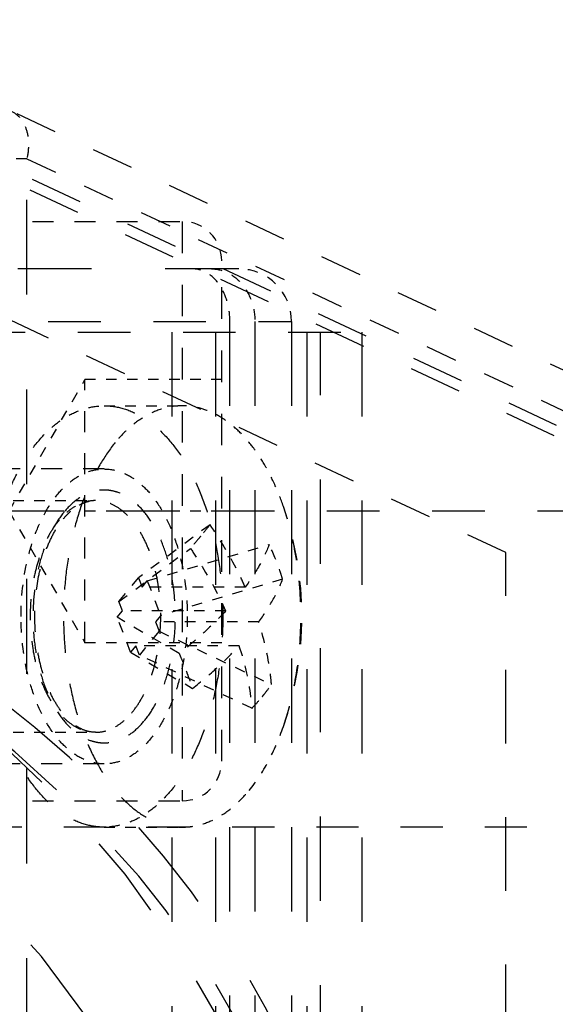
# Model space of a CAD drawing. Header units: millimetres. Extents: x 14186 to 17588, y 1400 to 3805.
# Tile 247 of 256: x 16791.57 to 16796.66, y 2724.5 to 2733.85. Entities that reach past the tile are written whole.
import ezdxf

# ---------------------------------------------------------------- set-up
doc = ezdxf.new("R2010")
doc.units = ezdxf.units.MM
doc.linetypes.add('HIDDEN', pattern=[0.2, 0.1, -0.1])
for name, color, linetype in [('DEFAULT_2', 8, 'HIDDEN'), ('NONE_119', 7, 'Continuous'), ('NONE_121', 7, 'Continuous'), ('NONE_133', 7, 'Continuous'), ('NONE_142', 7, 'Continuous'), ('NONE_159', 7, 'Continuous'), ('NONE_181', 7, 'Continuous')]:
    doc.layers.add(name, color=color, linetype=linetype)
doc.layers.add('dim', color=82, linetype='Continuous', lineweight=9)
doc.styles.get("Standard").update_dxf_attribs({"font": 'arial.ttf'})
doc.dimstyles.new('ISO-25', dxfattribs={"dimtxt": 2.5, "dimasz": 2.5, "dimexe": 1.25, "dimexo": 0.625, "dimtad": 1, "dimtxsty": 'Standard', "dimcen": 2.5, "dimadec": 0, "dimazin": 0, "dimtfac": 1, "dimtmove": 0, "dimatfit": 3, "dimfxl": 1, "dimarcsym": 0})

# ---------------------------------------------------------------- blocks, each defined once
blk = doc.blocks.new('*D23')
at = {"layer": 'Defpoints', "color": 0, "transparency": 16777216}
for p in [(16478.3463, 2911.549), (16873.3291, 2528.8108)]:
    blk.add_point(p, dxfattribs=at)
at = {"layer": 'dim', "color": 0, "linetype": 'Continuous', "lineweight": -2, "transparency": 16777216}
for p, q in [((16461.1107, 2928.2503), (16443.8751, 2944.9516)), ((16478.3463, 2911.549), (16873.3291, 2528.8108)), ((16975.4041, 2429.9001), (16890.5647, 2512.1094))]:
    blk.add_line(p, q, dxfattribs=at)
at = {"layer": 'dim', "color": 0, "transparency": 16777216}
for points in [[(16463.8943, 2931.1229), (16458.3272, 2925.3777), (16478.3463, 2911.549)], [(16893.3483, 2514.982), (16887.7812, 2509.2368), (16873.3291, 2528.8108)]]:
    blk.add_solid(points, dxfattribs=at)
at = {"layer": 'dim', "color": 0, "transparency": 16777216, "insert": (16956.4416, 2477.9683), "char_height": 30, "attachment_point": 5, "rotation": 315.902}
blk.add_mtext('360%%D', dxfattribs=at)
blk = doc.blocks.new('*D27')
at = {"layer": 'Defpoints', "color": 0, "transparency": 16777216}
for p in [(17053.8506, 3119.6874), (16297.8248, 2320.6724)]:
    blk.add_point(p, dxfattribs=at)
at = {"layer": 'dim', "color": 0, "linetype": 'Continuous', "lineweight": -2, "transparency": 16777216}
for p, q in [((17253.4695, 3330.6569), (17070.3457, 3137.1204)), ((16297.8248, 2320.6724), (17053.8506, 3119.6874)), ((16281.3297, 2303.2393), (16264.8346, 2285.8063))]:
    blk.add_line(p, q, dxfattribs=at)
at = {"layer": 'dim', "color": 0, "transparency": 16777216}
for points in [[(17067.4402, 3139.8696), (17073.2513, 3134.3712), (17053.8506, 3119.6874)], [(16278.4242, 2305.9885), (16284.2352, 2300.4902), (16297.8248, 2320.6724)]]:
    blk.add_solid(points, dxfattribs=at)
at = {"layer": 'dim', "color": 0, "transparency": 16777216, "insert": (17191.287, 3297.1711), "char_height": 30, "attachment_point": 5, "rotation": 46.58354}
blk.add_mtext('∅1100', dxfattribs=at)
blk = doc.blocks.new('*D28')
at = {"layer": 'Defpoints', "color": 0, "transparency": 16777216}
for p in [(17217.9946, 2998.669), (16133.6809, 2441.6908)]:
    blk.add_point(p, dxfattribs=at)
at = {"layer": 'dim', "color": 0, "linetype": 'Continuous', "lineweight": -2, "transparency": 16777216}
for p, q in [((17380.1399, 3081.958), (17239.3428, 3009.635)), ((16133.6809, 2441.6908), (17217.9946, 2998.669)), ((16112.3326, 2430.7248), (16090.9843, 2419.7589))]:
    blk.add_line(p, q, dxfattribs=at)
at = {"layer": 'dim', "color": 0, "transparency": 16777216}
for points in [[(17237.5152, 3013.193), (17241.1705, 3006.0769), (17217.9946, 2998.669)], [(16110.5049, 2434.2829), (16114.1603, 2427.1668), (16133.6809, 2441.6908)]]:
    blk.add_solid(points, dxfattribs=at)
at = {"layer": 'dim', "color": 0, "transparency": 16777216, "insert": (17310.2934, 3070.985), "char_height": 30, "attachment_point": 5, "rotation": 27.18816}
blk.add_mtext('∅1219', dxfattribs=at)

msp = doc.modelspace()

# ---------------------------------------------------------------- linework, layer by layer
for radius in [609.5, 550, 275]:
    msp.add_circle((16675.8377, 2720.1799), radius)
at = {"layer": 'DEFAULT_2', "color": 8, "linetype": 'HIDDEN', "ltscale": 0.5}
for p, q in [((16792.3702, 2730.1799), (16793.1118, 2730.1799)), ((16793.0837, 2727.8272), (16792.4939, 2728.1719)), ((16792.6211, 2727.8415), (16793.2108, 2727.4968)), ((16792.3702, 2726.1799), (16793.1118, 2726.1799))]:
    msp.add_line(p, q, dxfattribs=at)
at = {"layer": 'DEFAULT_2', "color": 8, "linetype": 'HIDDEN'}
for p, q in [((16790.3055, 2729.2799), (16792.2876, 2729.2799)), ((16790.3055, 2727.0799), (16792.2876, 2727.0799))]:
    msp.add_line(p, q, dxfattribs=at)
at = {"layer": 'DEFAULT_2', "color": 8, "linetype": 'HIDDEN', "ltscale": 0.6}
for p, q in [((16793.3761, 2729.0512), (16792.696, 2728.5463)), ((16792.5097, 2728.3208), (16793.1898, 2728.8257))]:
    msp.add_line(p, q, dxfattribs=at)
at = {"layer": 'DEFAULT_2', "color": 8, "linetype": 'HIDDEN', "ltscale": 0.9}
for p, q in [((16792.78, 2728.5183), (16793.9391, 2728.863)), ((16794.0663, 2728.5326), (16792.9072, 2728.1879))]:
    msp.add_line(p, q, dxfattribs=at)
at = {"layer": 'DEFAULT_2', "color": 8, "linetype": 'HIDDEN', "ltscale": 0.2}
for p, q in [((16792.5097, 2728.3208), (16792.696, 2728.5463)), ((16792.8913, 2728.039), (16792.7051, 2727.8134))]:
    msp.add_line(p, q, dxfattribs=at)
at = {"layer": 'DEFAULT_2', "color": 8, "linetype": 'HIDDEN', "ltscale": 0.07}
for p, q in [((16792.696, 2728.5463), (16792.7301, 2728.4578)), ((16792.5438, 2728.2323), (16792.5097, 2728.3208)), ((16792.8573, 2728.1275), (16792.8913, 2728.039)), ((16792.7051, 2727.8134), (16792.671, 2727.9019))]:
    msp.add_line(p, q, dxfattribs=at)
at = {"layer": 'DEFAULT_2', "color": 8, "linetype": 'HIDDEN', "ltscale": 0.06}
for p, q in [((16792.7301, 2728.4578), (16792.78, 2728.5183)), ((16792.4939, 2728.1719), (16792.5438, 2728.2323)), ((16792.9072, 2728.1879), (16792.8573, 2728.1275)), ((16792.671, 2727.9019), (16792.6211, 2727.8415))]:
    msp.add_line(p, q, dxfattribs=at)
at = {"layer": 'DEFAULT_2', "color": 8, "linetype": 'HIDDEN', "ltscale": 0.3}
for p, q in [((16792.78, 2728.5183), (16792.9072, 2728.1879)), ((16792.6211, 2727.8415), (16792.4939, 2728.1719))]:
    msp.add_line(p, q, dxfattribs=at)
at = {"layer": 'DEFAULT_2', "color": 8, "linetype": 'HIDDEN', "ltscale": 0.7}
for p, q in [((16793.7108, 2728.4578), (16792.7301, 2728.4578)), ((16793.5245, 2728.2323), (16792.5438, 2728.2323)), ((16793.838, 2728.1275), (16792.8573, 2728.1275)), ((16793.6517, 2727.9019), (16792.671, 2727.9019))]:
    msp.add_line(p, q, dxfattribs=at)
at = {"layer": 'DEFAULT_2', "color": 8, "linetype": 'HIDDEN', "ltscale": 0.8}
for p, q in [((16792.8913, 2728.039), (16793.9601, 2727.5341)), ((16793.7739, 2727.3086), (16792.7051, 2727.8134))]:
    msp.add_line(p, q, dxfattribs=at)
at = {"layer": 'DEFAULT_2', "color": 8, "linetype": 'HIDDEN', "ltscale": 2}
msp.add_arc((16791.0488, 2728.1799), 3.2, 340.95098, 19.05544, dxfattribs=at)
at = {"layer": 'DEFAULT_2', "color": 8, "linetype": 'HIDDEN', "ltscale": 0.5}
for points, knots in [([(16791.7343, 2729.8316), (16791.7787, 2729.8854), (16791.8717, 2729.9823), (16792.03, 2730.0946), (16792.1974, 2730.1641), (16792.3137, 2730.1799), (16792.3702, 2730.1799)], [0, 0, 0, 0, 0.279754, 0.535702, 0.773029, 1, 1, 1, 1]), ([(16793.1118, 2730.1799), (16793.0552, 2730.1799), (16792.939, 2730.1641), (16792.7716, 2730.0946), (16792.6133, 2729.9823), (16792.5203, 2729.8854), (16792.4759, 2729.8316)], [0, 0, 0, 0, 0.22697, 0.4643, 0.720252, 1, 1, 1, 1]), ([(16793.7108, 2728.4578), (16793.6881, 2728.5085), (16793.5902, 2728.7137), (16793.4732, 2728.9095), (16793.3761, 2729.0512)], [0, 0, 0, 0, 0.244333, 1, 1, 1, 1]), ([(16793.1898, 2728.8257), (16793.2226, 2728.7777), (16793.3471, 2728.5876), (16793.4554, 2728.3867), (16793.5245, 2728.2323)], [0, 0, 0, 0, 0.25559, 1, 1, 1, 1]), ([(16793.7477, 2726.5282), (16793.8172, 2726.6124), (16793.9435, 2726.8075), (16794.0339, 2727.0207), (16794.0736, 2727.1355)], [0, 0, 0, 0, 0.473515, 1, 1, 1, 1]), ([(16793.0061, 2726.5282), (16792.9617, 2726.4744), (16792.8687, 2726.3775), (16792.7104, 2726.2651), (16792.543, 2726.1957), (16792.4267, 2726.1799), (16792.3701, 2726.1799)], [0, 0, 0, 0, 0.279754, 0.535702, 0.773029, 1, 1, 1, 1]), ([(16793.1118, 2726.1799), (16793.1684, 2726.1799), (16793.2847, 2726.1957), (16793.4521, 2726.2651), (16793.6103, 2726.3775), (16793.7033, 2726.4744), (16793.7477, 2726.5282)], [0, 0, 0, 0, 0.22697, 0.4643, 0.720252, 1, 1, 1, 1])]:
    msp.add_open_spline(points, degree=3, knots=knots, dxfattribs=at)
at = {"layer": 'DEFAULT_2', "color": 8, "linetype": 'HIDDEN', "ltscale": 3}
for points, knots in [([(16792.3702, 2730.1799), (16792.4303, 2730.1799), (16792.5541, 2730.1619), (16792.7313, 2730.0836), (16792.8976, 2729.9573), (16793.0492, 2729.7872), (16793.1833, 2729.5777), (16793.297, 2729.3338), (16793.3877, 2729.0616), (16793.4531, 2728.7675), (16793.4916, 2728.4589), (16793.5024, 2728.1434), (16793.4852, 2727.8289), (16793.4403, 2727.523), (16793.3689, 2727.2333), (16793.2728, 2726.967), (16793.1542, 2726.7306), (16793.0577, 2726.5907), (16793.0061, 2726.5282)], [0, 0, 0, 0, 0.042345, 0.086851, 0.135198, 0.188368, 0.246686, 0.309942, 0.377531, 0.448558, 0.521931, 0.59643, 0.670782, 0.743719, 0.814045, 0.880707, 0.942866, 1, 1, 1, 1]), ([(16792.3701, 2726.1799), (16792.3101, 2726.1799), (16792.1862, 2726.1978), (16792.009, 2726.2762), (16791.8428, 2726.4025), (16791.6912, 2726.5726), (16791.557, 2726.7821), (16791.4433, 2727.0259), (16791.3527, 2727.2982), (16791.2873, 2727.5922), (16791.2487, 2727.9008), (16791.2379, 2728.2163), (16791.2552, 2728.5309), (16791.3, 2728.8368), (16791.3714, 2729.1265), (16791.4676, 2729.3928), (16791.5862, 2729.6291), (16791.6827, 2729.7691), (16791.7343, 2729.8316)], [0, 0, 0, 0, 0.042345, 0.086851, 0.135198, 0.188368, 0.246686, 0.309942, 0.377531, 0.448558, 0.521931, 0.59643, 0.670782, 0.743719, 0.814045, 0.880707, 0.942866, 1, 1, 1, 1]), ([(16792.4759, 2729.8316), (16792.4243, 2729.7691), (16792.3278, 2729.6291), (16792.2092, 2729.3927), (16792.113, 2729.1263), (16792.0416, 2728.8366), (16791.9968, 2728.5307), (16791.9796, 2728.2161), (16791.9904, 2727.9006), (16792.029, 2727.5921), (16792.0944, 2727.2981), (16792.185, 2727.0258), (16792.2987, 2726.782), (16792.4328, 2726.5726), (16792.5845, 2726.4025), (16792.7507, 2726.2762), (16792.9279, 2726.1978), (16793.0517, 2726.1799), (16793.1118, 2726.1799)], [0, 0, 0, 0, 0.057142, 0.119311, 0.185985, 0.256322, 0.329268, 0.403622, 0.478118, 0.551482, 0.622499, 0.690078, 0.753324, 0.811633, 0.864798, 0.913143, 0.957651, 1, 1, 1, 1])]:
    msp.add_open_spline(points, degree=3, knots=knots, dxfattribs=at)
at = {"layer": 'DEFAULT_2', "color": 8, "linetype": 'HIDDEN'}
msp.add_open_spline([(16794.0734, 2729.2246), (16794.049, 2729.2953), (16793.9956, 2729.4308), (16793.8991, 2729.6193), (16793.7898, 2729.7848), (16793.6693, 2729.9247), (16793.5393, 2730.0365), (16793.4016, 2730.1184), (16793.2583, 2730.1686), (16793.16, 2730.1799), (16793.1118, 2730.1799)], degree=3, knots=[0, 0, 0, 0, 0.155799, 0.302817, 0.440271, 0.567898, 0.686082, 0.795995, 0.899682, 1, 1, 1, 1], dxfattribs=at)
at = {"layer": 'DEFAULT_2', "color": 8, "linetype": 'HIDDEN', "ltscale": 2}
for points, knots in [([(16792.7517, 2727.1888), (16792.7904, 2727.2356), (16792.8612, 2727.3431), (16792.9429, 2727.5266), (16793.0031, 2727.7345), (16793.0396, 2727.959), (16793.0511, 2728.1918), (16793.037, 2728.4242), (16792.998, 2728.6473), (16792.9355, 2728.8531), (16792.8517, 2729.0338), (16792.7493, 2729.183), (16792.6316, 2729.2953), (16792.5207, 2729.3548), (16792.4305, 2729.3771), (16792.3633, 2729.3818), (16792.2963, 2729.3747), (16792.2062, 2729.3491), (16792.0961, 2729.2857), (16792.0231, 2729.2126), (16791.9886, 2729.1709)], [0, 0, 0, 0, 0.060666, 0.127726, 0.200155, 0.276394, 0.35456, 0.432621, 0.508553, 0.580498, 0.646943, 0.706925, 0.760303, 0.808083, 0.830646, 0.852804, 0.875009, 0.897707, 0.94597, 1, 1, 1, 1]), ([(16792.6373, 2727.2714), (16792.6657, 2727.3058), (16792.7188, 2727.3828), (16792.784, 2727.5128), (16792.8369, 2727.6593), (16792.89, 2727.8749), (16792.9178, 2728.1601), (16792.8958, 2728.4464), (16792.8472, 2728.6648), (16792.7974, 2728.8146), (16792.7348, 2728.9487), (16792.661, 2729.0639), (16792.5776, 2729.1575), (16792.4862, 2729.2269), (16792.3887, 2729.27), (16792.3206, 2729.2799), (16792.2876, 2729.2799)], [0, 0, 0, 0, 0.05715, 0.119331, 0.186013, 0.256362, 0.403542, 0.551308, 0.622357, 0.689967, 0.753242, 0.811576, 0.864762, 0.913123, 0.957642, 1, 1, 1, 1]), ([(16794.0736, 2727.1355), (16794.1298, 2727.2984), (16794.2127, 2727.6445), (16794.2533, 2728.1802), (16794.2126, 2728.7158), (16794.1297, 2729.0618), (16794.0734, 2729.2246)], [0, 0, 0, 0, 0.243603, 0.500058, 0.756475, 1, 1, 1, 1]), ([(16791.9886, 2729.1709), (16791.95, 2729.1241), (16791.8792, 2729.0167), (16791.7975, 2728.8331), (16791.7373, 2728.6252), (16791.7007, 2728.4007), (16791.6893, 2728.168), (16791.7033, 2727.9356), (16791.7423, 2727.7124), (16791.8049, 2727.5067), (16791.8887, 2727.326), (16791.991, 2727.1767), (16792.1088, 2727.0645), (16792.2197, 2727.005), (16792.3099, 2726.9827), (16792.377, 2726.978), (16792.4441, 2726.9851), (16792.5342, 2727.0107), (16792.6442, 2727.0741), (16792.7173, 2727.1472), (16792.7517, 2727.1888)], [0, 0, 0, 0, 0.060666, 0.127726, 0.200155, 0.276394, 0.35456, 0.432621, 0.508553, 0.580498, 0.646943, 0.706925, 0.760303, 0.808083, 0.830646, 0.852804, 0.875009, 0.897707, 0.94597, 1, 1, 1, 1]), ([(16791.9379, 2729.0883), (16791.9095, 2729.054), (16791.8564, 2728.977), (16791.7912, 2728.847), (16791.7383, 2728.7005), (16791.6852, 2728.4849), (16791.6574, 2728.1996), (16791.6794, 2727.9134), (16791.728, 2727.6949), (16791.7778, 2727.5452), (16791.8404, 2727.4111), (16791.9141, 2727.2959), (16791.9976, 2727.2023), (16792.089, 2727.1329), (16792.1864, 2727.0898), (16792.2546, 2727.0799), (16792.2876, 2727.0799)], [0, 0, 0, 0, 0.05715, 0.119331, 0.186013, 0.256362, 0.403542, 0.551308, 0.622357, 0.689967, 0.753242, 0.811576, 0.864762, 0.913123, 0.957642, 1, 1, 1, 1]), ([(16792.2876, 2727.0799), (16792.2602, 2727.0799), (16792.2024, 2727.0886), (16792.1175, 2727.1272), (16792.0343, 2727.1922), (16791.9551, 2727.283), (16791.8832, 2727.3978), (16791.8212, 2727.5335), (16791.7713, 2727.6864), (16791.7226, 2727.9108), (16791.7009, 2728.2051), (16791.7298, 2728.4981), (16791.7842, 2728.7186), (16791.8377, 2728.8671), (16791.9028, 2728.9971), (16791.9553, 2729.0735), (16791.9832, 2729.1072)], [0, 0, 0, 0, 0.035291, 0.074202, 0.11894, 0.170468, 0.228688, 0.29297, 0.362348, 0.435653, 0.588568, 0.740668, 0.812978, 0.881012, 0.943647, 1, 1, 1, 1])]:
    msp.add_open_spline(points, degree=3, knots=knots, dxfattribs=at)
at = {"layer": 'DEFAULT_2', "color": 8, "linetype": 'HIDDEN', "ltscale": 0.3}
for points, knots in [([(16792.2876, 2729.2799), (16792.2565, 2729.2799), (16792.1925, 2729.2712), (16792.1005, 2729.233), (16792.0134, 2729.1712), (16791.9623, 2729.1179), (16791.9379, 2729.0883)], [0, 0, 0, 0, 0.226974, 0.464293, 0.72026, 1, 1, 1, 1]), ([(16791.9832, 2729.1072), (16792.006, 2729.1349), (16792.0528, 2729.1838), (16792.1304, 2729.2395), (16792.209, 2729.2725), (16792.2622, 2729.2799), (16792.2876, 2729.2799)], [0, 0, 0, 0, 0.298265, 0.559332, 0.789039, 1, 1, 1, 1]), ([(16793.9391, 2728.863), (16793.9124, 2728.7939), (16793.8444, 2728.6535), (16793.7589, 2728.5234), (16793.7108, 2728.4578)], [0, 0, 0, 0, 0.476438, 1, 1, 1, 1]), ([(16794.0663, 2728.5326), (16794.0577, 2728.5607), (16794.0213, 2728.673), (16793.9768, 2728.7827), (16793.9391, 2728.863)], [0, 0, 0, 0, 0.249056, 1, 1, 1, 1]), ([(16793.838, 2728.1275), (16793.8861, 2728.1931), (16793.9716, 2728.3232), (16794.0396, 2728.4636), (16794.0663, 2728.5326)], [0, 0, 0, 0, 0.523562, 1, 1, 1, 1]), ([(16792.2876, 2727.0799), (16792.3187, 2727.0799), (16792.3827, 2727.0886), (16792.4747, 2727.1268), (16792.5618, 2727.1886), (16792.6129, 2727.2419), (16792.6373, 2727.2714)], [0, 0, 0, 0, 0.226974, 0.464293, 0.72026, 1, 1, 1, 1])]:
    msp.add_open_spline(points, degree=3, knots=knots, dxfattribs=at)
at = {"layer": 'DEFAULT_2', "color": 8, "linetype": 'HIDDEN', "ltscale": 0.1}
for points, knots in [([(16793.3761, 2729.0512), (16793.3689, 2729.0422), (16793.3392, 2729.0053), (16793.3093, 2728.9687), (16793.2865, 2728.9411)], [0, 0, 0, 0, 0.244072, 1, 1, 1, 1]), ([(16793.2865, 2728.9411), (16793.2787, 2728.9316), (16793.2467, 2728.893), (16793.2143, 2728.8546), (16793.1898, 2728.8257)], [0, 0, 0, 0, 0.244767, 1, 1, 1, 1]), ([(16793.0837, 2727.8272), (16793.0895, 2727.8132), (16793.1122, 2727.7577), (16793.1343, 2727.702), (16793.1504, 2727.6602)], [0, 0, 0, 0, 0.252737, 1, 1, 1, 1]), ([(16793.1504, 2727.6602), (16793.1556, 2727.6464), (16793.1763, 2727.5922), (16793.1963, 2727.5377), (16793.2108, 2727.4968)], [0, 0, 0, 0, 0.253159, 1, 1, 1, 1]), ([(16793.8726, 2727.4187), (16793.8804, 2727.4281), (16793.9107, 2727.4656), (16793.9396, 2727.5044), (16793.9601, 2727.5341)], [0, 0, 0, 0, 0.251901, 1, 1, 1, 1]), ([(16793.7739, 2727.3086), (16793.7825, 2727.3175), (16793.8165, 2727.3532), (16793.8491, 2727.3902), (16793.8726, 2727.4187)], [0, 0, 0, 0, 0.252101, 1, 1, 1, 1])]:
    msp.add_open_spline(points, degree=3, knots=knots, dxfattribs=at)
at = {"layer": 'DEFAULT_2', "color": 8, "linetype": 'HIDDEN', "ltscale": 0.4}
for points, knots in [([(16793.5245, 2728.2323), (16793.4592, 2728.1611), (16793.3172, 2728.0203), (16793.1646, 2727.8911), (16793.0837, 2727.8272)], [0, 0, 0, 0, 0.483572, 1, 1, 1, 1]), ([(16793.9601, 2727.5341), (16793.956, 2727.5829), (16793.9326, 2727.7838), (16793.885, 2727.9816), (16793.838, 2728.1275)], [0, 0, 0, 0, 0.241992, 1, 1, 1, 1]), ([(16793.2108, 2727.4968), (16793.2918, 2727.5608), (16793.4444, 2727.6899), (16793.5864, 2727.8308), (16793.6517, 2727.9019)], [0, 0, 0, 0, 0.516428, 1, 1, 1, 1]), ([(16793.6517, 2727.9019), (16793.6677, 2727.8522), (16793.7247, 2727.6582), (16793.7612, 2727.458), (16793.7739, 2727.3086)], [0, 0, 0, 0, 0.258384, 1, 1, 1, 1])]:
    msp.add_open_spline(points, degree=3, knots=knots, dxfattribs=at)
at = {"layer": 'NONE_119', "color": 8, "linetype": 'HIDDEN', "ltscale": 6}
for points in [[(16788.6538, 2725.9799), (16788.761, 2725.9799), (16788.9782, 2725.9608), (16789.2988, 2725.8756), (16789.6123, 2725.735), (16789.9158, 2725.5408), (16790.2064, 2725.2953), (16790.5838, 2724.8912), (16791.004, 2724.2659), (16791.4041, 2723.3856), (16791.7008, 2722.3859), (16791.8833, 2721.3039), (16791.9449, 2720.1799), (16791.8833, 2719.0558), (16791.7008, 2717.9739), (16791.4041, 2716.9742), (16791.0041, 2716.0938), (16790.5838, 2715.4685), (16790.2064, 2715.0645), (16789.9158, 2714.819), (16789.6124, 2714.6248), (16789.2988, 2714.4842), (16788.9782, 2714.399), (16788.761, 2714.3799), (16788.6538, 2714.3799)], [(16789.3145, 2714.3799), (16789.4217, 2714.3799), (16789.6389, 2714.399), (16789.9594, 2714.4842), (16790.273, 2714.6248), (16790.5765, 2714.819), (16790.867, 2715.0645), (16791.2445, 2715.4685), (16791.6647, 2716.0938), (16792.0648, 2716.9742), (16792.3615, 2717.9739), (16792.544, 2719.0558), (16792.6056, 2720.1799), (16792.544, 2721.3039), (16792.3615, 2722.3859), (16792.0648, 2723.3856), (16791.6647, 2724.2659), (16791.2445, 2724.8912), (16790.8671, 2725.2952), (16790.5765, 2725.5408), (16790.273, 2725.735), (16789.9594, 2725.8756), (16789.6389, 2725.9608), (16789.4217, 2725.9799), (16789.3145, 2725.9799)]]:
    msp.add_open_spline(points, degree=3, knots=[0, 0, 0, 0, 0.022167, 0.044788, 0.068258, 0.092916, 0.119007, 0.146687, 0.206984, 0.273709, 0.345866, 0.421919, 0.5, 0.578081, 0.654134, 0.726291, 0.793016, 0.853312, 0.880993, 0.907083, 0.931742, 0.955212, 0.977833, 1, 1, 1, 1], dxfattribs=at)
at = {"layer": 'NONE_119', "color": 8, "linetype": 'HIDDEN', "ltscale": 4}
msp.add_open_spline([(16790.2917, 2725.3393), (16790.4494, 2725.2454), (16790.7574, 2725.0087), (16791.1615, 2724.5539), (16791.5202, 2723.9957), (16791.8253, 2723.3474), (16792.0704, 2722.6239), (16792.2497, 2721.8423), (16792.359, 2721.0211), (16792.3958, 2720.1799), (16792.359, 2719.3386), (16792.2497, 2718.5175), (16792.0704, 2717.7359), (16791.8253, 2717.0124), (16791.5202, 2716.3641), (16791.1615, 2715.8059), (16790.7574, 2715.3511), (16790.4494, 2715.1144), (16790.2917, 2715.0205)], degree=3, knots=[0, 0, 0, 0, 0.047623, 0.099906, 0.157148, 0.219157, 0.285368, 0.354948, 0.426873, 0.5, 0.573127, 0.645052, 0.714632, 0.780843, 0.842852, 0.900094, 0.952377, 1, 1, 1, 1], dxfattribs=at)
at = {"layer": 'NONE_119', "color": 8, "linetype": 'HIDDEN', "ltscale": 5}
msp.add_open_spline([(16791.5534, 2715.7719), (16791.8347, 2715.9396), (16792.1436, 2716.2442), (16792.4398, 2716.6661), (16792.6422, 2717.0034), (16792.8636, 2717.4738), (16793.073, 2718.0919), (16793.2262, 2718.7596), (16793.3196, 2719.4612), (16793.3509, 2720.1799), (16793.3196, 2720.8986), (16793.2262, 2721.6002), (16793.073, 2722.2679), (16792.8636, 2722.886), (16792.6422, 2723.3564), (16792.4398, 2723.6937), (16792.1436, 2724.1155), (16791.8347, 2724.4202), (16791.5534, 2724.5878)], degree=3, knots=[0, 0, 0, 0, 0.099539, 0.127585, 0.156866, 0.218926, 0.285192, 0.354829, 0.426813, 0.5, 0.573187, 0.645171, 0.714808, 0.781074, 0.843134, 0.872415, 0.900461, 1, 1, 1, 1], dxfattribs=at)
at = {"layer": 'NONE_121', "color": 8, "linetype": 'HIDDEN', "ltscale": 9}
for radius in [9, 7.5]:
    msp.add_arc((16785.9877, 2720.1799), radius, 270, 90, dxfattribs=at)
at = {"layer": 'NONE_121', "color": 8, "linetype": 'HIDDEN', "ltscale": 8}
msp.add_arc((16785.9877, 2720.1799), 8.7, 270, 90, dxfattribs=at)
at = {"layer": 'NONE_133', "color": 8, "linetype": 'HIDDEN', "ltscale": 4}
for p, q in [((16797.6999, 2730.0648), (16789.9877, 2733.6799)), ((16796.1877, 2728.7857), (16789.5868, 2731.8799)), ((16797.9877, 2726.1799), (16790.4877, 2726.1799))]:
    msp.add_line(p, q, dxfattribs=at)
at = {"layer": 'NONE_133', "color": 8, "linetype": 'HIDDEN', "ltscale": 5}
for p, q in [((16789.8763, 2733.1799), (16797.9877, 2729.3777)), ((16789.8541, 2733.0799), (16797.9877, 2729.2672)), ((16797.9877, 2729.1799), (16784.0877, 2729.1799))]:
    msp.add_line(p, q, dxfattribs=at)
at = {"layer": 'NONE_133', "color": 8, "linetype": 'HIDDEN', "ltscale": 0.3}
msp.add_line((16791.6352, 2732.5242), (16791.2751, 2732.5242), dxfattribs=at)
at = {"layer": 'NONE_133', "color": 8, "linetype": 'HIDDEN', "ltscale": 3}
msp.add_line((16791.6352, 2732.5242), (16797.8479, 2729.6121), dxfattribs=at)
at = {"layer": 'NONE_133', "color": 8, "linetype": 'HIDDEN', "ltscale": 9}
msp.add_line((16791.6352, 2707.8355), (16791.6352, 2732.5242), dxfattribs=at)
at = {"layer": 'NONE_133', "color": 8, "linetype": 'HIDDEN', "ltscale": 7}
msp.add_line((16796.1877, 2711.5741), (16796.1877, 2728.7857), dxfattribs=at)
at = {"layer": 'NONE_133', "color": 8, "linetype": 'HIDDEN', "ltscale": 8}
msp.add_arc((16785.4877, 2720.1799), 9, 273.18474, 86.81526, dxfattribs=at)
at = {"layer": 'NONE_133', "color": 8, "linetype": 'HIDDEN', "ltscale": 9}
msp.add_arc((16785.4877, 2720.1799), 7.5, 273.82255, 86.17745, dxfattribs=at)
at = {"layer": 'NONE_133', "color": 8, "linetype": 'HIDDEN', "ltscale": 0.4}
msp.add_open_spline([(16791.4873, 2732.977), (16791.5202, 2732.9616), (16791.5818, 2732.9119), (16791.6375, 2732.8015), (16791.6569, 2732.6671), (16791.6461, 2732.5724), (16791.6352, 2732.5242)], degree=3, knots=[0, 0, 0, 0, 0.213183, 0.446794, 0.71009, 1, 1, 1, 1], dxfattribs=at)
at = {"layer": 'NONE_142', "color": 8, "linetype": 'HIDDEN', "ltscale": 7}
msp.add_line((16793.651, 2731.4799), (16775.2523, 2731.4799), dxfattribs=at)
at = {"layer": 'NONE_142', "color": 8, "linetype": 'HIDDEN', "ltscale": 5}
msp.add_line((16784.8377, 2730.9799), (16794.151, 2730.9799), dxfattribs=at)
at = {"layer": 'NONE_142', "color": 8, "linetype": 'HIDDEN', "ltscale": 8}
for p, q in [((16793.5652, 2709.3799), (16793.5652, 2730.9799)), ((16793.8027, 2730.9799), (16793.8027, 2709.3799)), ((16794.151, 2730.9799), (16794.151, 2709.3799))]:
    msp.add_line(p, q, dxfattribs=at)
at = {"layer": 'NONE_142', "color": 8, "linetype": 'HIDDEN', "ltscale": 0.6}
msp.add_arc((16793.651, 2730.9799), 0.5, 0, 90, dxfattribs=at)
at = {"layer": 'NONE_142', "color": 8, "linetype": 'HIDDEN', "ltscale": 0.5}
for points, knots in [([(16793.5652, 2730.9799), (16793.5652, 2731.0443), (16793.5484, 2731.1693), (16793.4744, 2731.3329), (16793.3591, 2731.4495), (16793.2585, 2731.4799), (16793.2117, 2731.4799)], [0, 0, 0, 0, 0.28797, 0.555344, 0.790533, 1, 1, 1, 1]), ([(16793.3898, 2731.4799), (16793.444, 2731.4799), (16793.557, 2731.4518), (16793.6936, 2731.3372), (16793.7824, 2731.1719), (16793.8027, 2731.0445), (16793.8027, 2730.9799)], [0, 0, 0, 0, 0.227637, 0.468969, 0.728437, 1, 1, 1, 1])]:
    msp.add_open_spline(points, degree=3, knots=knots, dxfattribs=at)
at = {"layer": 'NONE_142', "color": 8, "linetype": 'HIDDEN', "ltscale": 4}
for points, knots in [([(16791.9806, 2720.1799), (16791.9806, 2720.9372), (16791.8622, 2722.0565), (16791.4516, 2723.4407), (16791.0444, 2724.3366), (16790.5457, 2725.0788), (16789.9698, 2725.6403), (16789.3324, 2725.9964), (16788.8734, 2726.0798), (16788.6538, 2726.0798)], [0, 0, 0, 0, 0.308165, 0.45266, 0.58628, 0.707026, 0.814518, 0.910638, 1, 1, 1, 1]), ([(16789.0667, 2726.0798), (16789.2863, 2726.0798), (16789.7453, 2725.9964), (16790.3827, 2725.6403), (16790.9586, 2725.0788), (16791.4573, 2724.3366), (16791.8645, 2723.4407), (16792.2752, 2722.0565), (16792.3935, 2720.9372), (16792.3935, 2720.1799)], [0, 0, 0, 0, 0.089362, 0.185479, 0.29297, 0.413714, 0.547334, 0.69183, 1, 1, 1, 1])]:
    msp.add_open_spline(points, degree=3, knots=knots, dxfattribs=at)
at = {"layer": 'NONE_159', "color": 8, "linetype": 'HIDDEN', "ltscale": 2}
for p, q in [((16790.4877, 2731.9299), (16793.1127, 2731.9299)), ((16792.1877, 2727.9299), (16792.1877, 2730.4299)), ((16790.4877, 2726.4299), (16793.1127, 2726.4299))]:
    msp.add_line(p, q, dxfattribs=at)
at = {"layer": 'NONE_159', "color": 8, "linetype": 'HIDDEN', "ltscale": 3}
for p, q in [((16793.1127, 2731.9299), (16793.1127, 2726.4299)), ((16793.4877, 2726.8049), (16793.4877, 2731.5549))]:
    msp.add_line(p, q, dxfattribs=at)
at = {"layer": 'NONE_159', "color": 8, "linetype": 'HIDDEN'}
for q in [(16792.1877, 2730.4299), (16792.1877, 2727.9299)]:
    msp.add_line((16791.466, 2729.1799), q, dxfattribs=at)
at = {"layer": 'NONE_159', "color": 8, "linetype": 'HIDDEN', "ltscale": 0.9}
for p, q in [((16793.4877, 2730.4299), (16792.1877, 2730.4299)), ((16793.4877, 2729.1799), (16792.1877, 2729.1799)), ((16793.4877, 2727.9299), (16792.1877, 2727.9299))]:
    msp.add_line(p, q, dxfattribs=at)
at = {"layer": 'NONE_159', "color": 8, "linetype": 'HIDDEN', "ltscale": 0.4}
for centre, start, end in [((16793.1127, 2731.5549), 0, 90), ((16793.1127, 2726.8049), 270, 0)]:
    msp.add_arc(centre, 0.375, start, end, dxfattribs=at)
at = {"layer": 'NONE_181', "color": 8, "linetype": 'HIDDEN', "ltscale": 5}
msp.add_line((16785.1197, 2730.8799), (16794.8201, 2730.8799), dxfattribs=at)
at = {"layer": 'NONE_181', "color": 8, "linetype": 'HIDDEN', "ltscale": 8}
for p, q in [((16793.0138, 2730.8799), (16793.0138, 2709.4799)), ((16793.4267, 2730.8799), (16793.4267, 2709.4799)), ((16794.2977, 2730.8799), (16794.2977, 2709.4799)), ((16794.4266, 2709.4799), (16794.4266, 2730.8799)), ((16794.8201, 2730.8799), (16794.8201, 2709.4799))]:
    msp.add_line(p, q, dxfattribs=at)
at = {"layer": 'NONE_181', "color": 8, "linetype": 'HIDDEN', "ltscale": 2}
for p, q in [((16792.3702, 2729.5799), (16789.0667, 2729.5799)), ((16792.3702, 2726.7799), (16789.0667, 2726.7799))]:
    msp.add_line(p, q, dxfattribs=at)
at = {"layer": 'NONE_181', "color": 8, "linetype": 'HIDDEN'}
for points, knots in [([(16791.5808, 2728.1799), (16791.5808, 2728.3596), (16791.6089, 2728.6252), (16791.7063, 2728.9536), (16791.8029, 2729.1662), (16791.9213, 2729.3423), (16792.0579, 2729.4756), (16792.2092, 2729.5601), (16792.3181, 2729.5799), (16792.3702, 2729.5799)], [0, 0, 0, 0, 0.308165, 0.45266, 0.586279, 0.707024, 0.814517, 0.910637, 1, 1, 1, 1]), ([(16792.3702, 2729.5799), (16792.4223, 2729.5799), (16792.5312, 2729.5601), (16792.6825, 2729.4756), (16792.8191, 2729.3423), (16792.9374, 2729.1662), (16793.0341, 2728.9536), (16793.1315, 2728.6252), (16793.1596, 2728.3596), (16793.1596, 2728.1799)], [0, 0, 0, 0, 0.089362, 0.185481, 0.292971, 0.413715, 0.547334, 0.69183, 1, 1, 1, 1]), ([(16792.3702, 2726.7799), (16792.3181, 2726.7799), (16792.2092, 2726.7997), (16792.0579, 2726.8842), (16791.9213, 2727.0174), (16791.8029, 2727.1935), (16791.7063, 2727.4061), (16791.6089, 2727.7346), (16791.5808, 2728.0002), (16791.5808, 2728.1799)], [0, 0, 0, 0, 0.089362, 0.185481, 0.292971, 0.413715, 0.547334, 0.69183, 1, 1, 1, 1]), ([(16793.1596, 2728.1799), (16793.1596, 2728.0002), (16793.1315, 2727.7346), (16793.0341, 2727.4061), (16792.9375, 2727.1936), (16792.8191, 2727.0174), (16792.6825, 2726.8842), (16792.5312, 2726.7997), (16792.4223, 2726.7799), (16792.3702, 2726.7799)], [0, 0, 0, 0, 0.308165, 0.45266, 0.586279, 0.707024, 0.814517, 0.910637, 1, 1, 1, 1])]:
    msp.add_open_spline(points, degree=3, knots=knots, dxfattribs=at)
at = {"layer": 'NONE_181', "color": 8, "linetype": 'HIDDEN', "ltscale": 3}
msp.add_open_spline([(16792.0552, 2720.1799), (16792.0552, 2720.4641), (16792.0297, 2721.0279), (16791.9157, 2721.8542), (16791.7289, 2722.6378), (16791.474, 2723.3589), (16791.1573, 2723.9992), (16790.786, 2724.5429), (16790.3688, 2724.9762), (16790.052, 2725.1924), (16789.8909, 2725.2743)], degree=3, knots=[0, 0, 0, 0, 0.147657, 0.29271, 0.432697, 0.565428, 0.689166, 0.802798, 0.906097, 1, 1, 1, 1], dxfattribs=at)

# ---------------------------------------------------------------- dimensions: what is measured, and where the dimension line sits
at = {"layer": 'dim'}
dim = msp.add_diameter_dim_2p(p1=(16297.8248, 2320.6724), p2=(17053.8506, 3119.6874), dimstyle='ISO-25', override={"dimtxt": 30, "dimasz": 24, "dimexe": 5.997, "dimexo": 5.997, "dimgap": 5.997, "dimdsep": 46, "dimarcsym": 1}, dxfattribs=at)
dim.commit()
dim.dimension.update_dxf_attribs({"geometry": '*D27', "text_midpoint": (17207.3786, 3281.9453), "dimtype": 131})
dim = msp.add_diameter_dim_2p(p1=(16133.6809, 2441.6908), p2=(17217.9946, 2998.669), dimstyle='ISO-25', override={"dimtxt": 30, "dimasz": 24, "dimexe": 5.997, "dimexo": 5.997, "dimgap": 5.997, "dimdsep": 46, "dimarcsym": 1}, dxfattribs=at)
dim.commit()
dim.dimension.update_dxf_attribs({"geometry": '*D28', "text_midpoint": (17310.2934, 3070.985)})
dim = msp.add_diameter_dim_2p(p1=(16478.3463, 2911.549), p2=(16873.3291, 2528.8108), text='360%%D', dimstyle='ISO-25', override={"dimtxt": 30, "dimasz": 24, "dimexe": 5.997, "dimexo": 5.997, "dimgap": 5.997, "dimdsep": 46, "dimarcsym": 1}, dxfattribs=at)
dim.commit()
dim.dimension.update_dxf_attribs({"geometry": '*D23', "text_midpoint": (16956.4416, 2477.9683)})

doc.saveas('drawing.dxf')
